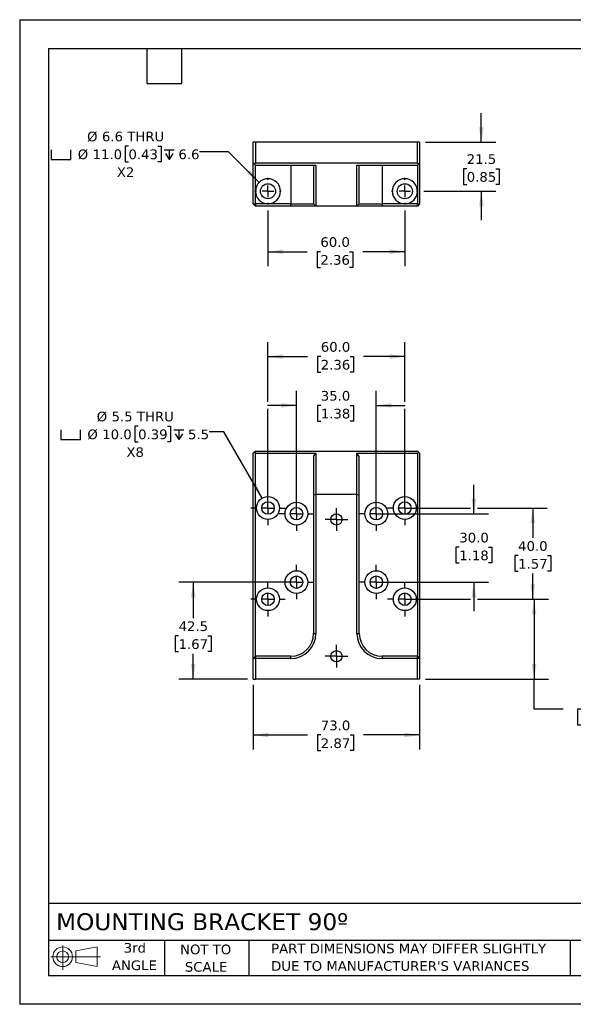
# Model space of a CAD drawing. Header units: millimetres. Extents: x 0 to 559, y 0 to 432.
# Tile 1 of 3: x 0 to 243, y 0 to 432. Entities that reach past the tile are written whole.
import ezdxf

# ---------------------------------------------------------------- set-up
doc = ezdxf.new("R2010")
doc.units = ezdxf.units.MM
doc.header["$LTSCALE"] = 2
doc.linetypes.add('SLD-Center', pattern=[19.05, 15.24, -1.27, 1.27, -1.27])
doc.linetypes.add('SLD-Solid', pattern=[0])
doc.layers.add('CENTER', color=40, linetype='SLD-Center')
doc.layers.add('SLD-DEFPOINTS', color=7, linetype='Continuous')
doc.layers.add('DIMENSIONS', color=140, linetype='SLD-Solid', lineweight=25)
doc.layers.add('TEXT', color=140, linetype='SLD-Solid', lineweight=25)
doc.styles.add('SLDTEXTSTYLE0', font='VERDANA.TTF')
doc.dimstyles.new('SLDDIMSTYLE0', dxfattribs={"dimtxt": 4.316016, "dimasz": 6.604, "dimexe": 0, "dimexo": 0.0625, "dimgap": 1.079004, "dimtad": 0, "dimtih": 1, "dimtoh": 1, "dimrnd": 1e-09, "dimzin": 4, "dimdsep": 46, "dimtxsty": 'SLDTEXTSTYLE0', "dimsah": 1, "dimcen": 0.09, "dimadec": 0, "dimazin": 1, "dimtfac": 1, "dimtofl": 0, "dimtmove": 0, "dimatfit": 3, "dimfxl": 0, "dimfrac": 2, "dimtolj": 1, "dimtzin": 12, "dimarcsym": 0})
doc.dimstyles.new('SLDDIMSTYLE1', dxfattribs={"dimtxt": 4.316016, "dimasz": 6.604, "dimexe": 0, "dimexo": 0.0625, "dimgap": 1.079004, "dimtad": 0, "dimtih": 1, "dimtoh": 1, "dimrnd": 1e-09, "dimzin": 4, "dimdsep": 46, "dimtxsty": 'SLDTEXTSTYLE0', "dimsah": 1, "dimcen": 0.09, "dimadec": 0, "dimazin": 1, "dimtfac": 1, "dimtmove": 0, "dimatfit": 0, "dimfxl": 0, "dimfrac": 2, "dimtolj": 1, "dimtzin": 12, "dimarcsym": 0})
doc.dimstyles.new('SLDDIMSTYLE2', dxfattribs={"dimtxt": 4.316016, "dimasz": 6.604, "dimexe": 0, "dimexo": 0.0625, "dimgap": 1.079004, "dimtad": 0, "dimtih": 1, "dimtoh": 1, "dimrnd": 1e-09, "dimzin": 12, "dimdsep": 46, "dimtxsty": 'SLDTEXTSTYLE0', "dimsah": 1, "dimcen": 0.09, "dimadec": 0, "dimazin": 3, "dimtfac": 1, "dimtofl": 0, "dimtmove": 0, "dimatfit": 3, "dimfxl": 0, "dimfrac": 2, "dimtolj": 1, "dimtzin": 12, "dimarcsym": 0})
doc.dimstyles.new('SLDDIMSTYLE3', dxfattribs={"dimtxt": 4.316016, "dimasz": 6.604, "dimexe": 0, "dimexo": 0.0625, "dimgap": 1.079004, "dimtad": 0, "dimtih": 1, "dimtoh": 1, "dimrnd": 1e-09, "dimzin": 4, "dimdsep": 46, "dimtxsty": 'SLDTEXTSTYLE0', "dimsah": 1, "dimcen": 0, "dimadec": 0, "dimazin": 1, "dimtfac": 1, "dimtofl": 0, "dimtmove": 0, "dimatfit": 3, "dimfxl": 0, "dimfrac": 2, "dimtolj": 1, "dimtzin": 12, "dimarcsym": 0})
doc.dimstyles.new('SLDDIMSTYLE4', dxfattribs={"dimtxt": 4.316016, "dimasz": 6.604, "dimexe": 0, "dimexo": 0.0625, "dimgap": 1.079004, "dimtad": 0, "dimtih": 1, "dimtoh": 1, "dimrnd": 1e-09, "dimzin": 12, "dimdsep": 46, "dimtxsty": 'SLDTEXTSTYLE0', "dimsah": 1, "dimcen": 0.09, "dimadec": 0, "dimazin": 3, "dimtfac": 1, "dimtmove": 0, "dimatfit": 0, "dimfxl": 0, "dimfrac": 2, "dimtolj": 1, "dimtzin": 12, "dimarcsym": 0})
doc.dimstyles.new('SLDDIMSTYLE5', dxfattribs={"dimtxt": 4.316016, "dimasz": 6.604, "dimexe": 0, "dimexo": 0.0625, "dimgap": 1.079004, "dimtad": 0, "dimtih": 1, "dimtoh": 1, "dimrnd": 1e-09, "dimzin": 4, "dimdsep": 46, "dimtxsty": 'SLDTEXTSTYLE0', "dimsah": 1, "dimcen": 0, "dimadec": 0, "dimazin": 1, "dimtfac": 1, "dimtofl": 0, "dimtmove": 0, "dimatfit": 3, "dimfxl": 0, "dimfrac": 2, "dimtolj": 1, "dimtzin": 12, "dimarcsym": 0})

# ---------------------------------------------------------------- blocks, each defined once
blk = doc.blocks.new('Block11')
at = {"color": 7, "linetype": 'SLD-Solid', "lineweight": 18}
for p, q in [((5.18, 10.62), (5.18, 0)), ((10.96, 8.33), (20.35, 10.06)), ((20.35, 10.06), (20.35, 1.46)), ((0, 5.76), (21.75, 5.76)), ((10.96, 3.19), (10.96, 8.33)), ((10.96, 3.19), (20.35, 1.46))]:
    blk.add_line(p, q, dxfattribs=at)
for radius in [4.3, 2.57]:
    blk.add_circle((5.18, 5.76), radius, dxfattribs=at)
blk = doc.blocks.new('Block12')
at = {"layer": 'SLD-DEFPOINTS'}
blk.add_blockref('Block11', (0, 0), dxfattribs=at)
blk = doc.blocks.new('SW_NOTE_0_2')
at = {"layer": 'TEXT', "color": 0, "char_height": 4.2333, "attachment_point": 1, "style": 'SLDTEXTSTYLE0'}
for s, insert in [('PART DIMENSIONS MAY DIFFER SLIGHTLY ', (0, 5.38)), ("DUE TO MANUFACTURER'S VARIANCES", (0, -2.27))]:
    blk.add_mtext(s, dxfattribs=dict(at, insert=insert))
blk = doc.blocks.new('SW_NOTE_0_3')
at = {"layer": 'TEXT', "color": 0, "char_height": 4.233, "attachment_point": 2, "style": 'SLDTEXTSTYLE0'}
for s, insert in [('NOT TO', (10.52, 5.38)), ('SCALE', (10.71, -2.27))]:
    blk.add_mtext(s, dxfattribs=dict(at, insert=insert))
blk = doc.blocks.new('SW_NOTE_0_4')
at = {"layer": 'TEXT', "color": 0, "char_height": 4.233, "attachment_point": 2, "style": 'SLDTEXTSTYLE0'}
for s, insert in [('3rd', (4.63, 5.38)), ('ANGLE', (4.44, -2.27))]:
    blk.add_mtext(s, dxfattribs=dict(at, insert=insert))
blk = doc.blocks.new('_D')
at = {"layer": 'DIMENSIONS'}
for p, q in [((171.39, 217.65), (197.61, 217.65)), ((200.66, 217.65), (231.29, 217.65)), ((224.94, 217.65), (224.94, 204.59)), ((218.53, 196.76), (217.08, 196.76)), ((217.08, 196.76), (217.08, 189.9)), ((231.35, 196.76), (232.8, 196.76)), ((232.8, 196.76), (232.8, 189.9)), ((217.08, 189.9), (218.53, 189.9)), ((224.94, 177.65), (224.94, 188.94)), ((232.8, 189.9), (231.35, 189.9)), ((171.39, 177.65), (197.61, 177.65)), ((200.66, 177.65), (231.29, 177.65))]:
    blk.add_line(p, q, dxfattribs=at)
for points in [[(224.94, 217.65), (223.92, 211.05), (225.96, 211.05)], [(224.94, 177.65), (225.96, 184.25), (223.92, 184.25)]]:
    blk.add_solid(points, dxfattribs=at)
at = {"layer": 'DIMENSIONS', "char_height": 4.233, "attachment_point": 1, "style": 'SLDTEXTSTYLE0'}
for s, insert in [('40.0', (218.53, 203.11)), ('1.57', (218.53, 195.28))]:
    blk.add_mtext(s, dxfattribs=dict(at, insert=insert))
blk = doc.blocks.new('_D_1')
at = {"layer": 'DIMENSIONS'}
for p, q in [((108.85, 264.17), (108.85, 290.44)), ((168.85, 264.17), (168.85, 290.44)), ((108.85, 284.09), (126.16, 284.09)), ((132.01, 284.09), (130.56, 284.09)), ((130.56, 284.09), (130.56, 277.23)), ((144.83, 284.09), (146.28, 284.09)), ((146.28, 284.09), (146.28, 277.23)), ((168.85, 284.09), (150.68, 284.09)), ((130.56, 277.23), (132.01, 277.23)), ((146.28, 277.23), (144.83, 277.23)), ((108.85, 220.19), (108.85, 261.13)), ((168.85, 220.19), (168.85, 261.13))]:
    blk.add_line(p, q, dxfattribs=at)
for points in [[(108.85, 284.09), (115.46, 283.07), (115.46, 285.11)], [(168.85, 284.09), (162.25, 285.11), (162.25, 283.07)]]:
    blk.add_solid(points, dxfattribs=at)
at = {"layer": 'DIMENSIONS', "char_height": 4.233, "attachment_point": 1, "style": 'SLDTEXTSTYLE0'}
for s, insert in [('60.0', (132.01, 290.43)), ('2.36', (132.01, 282.61))]:
    blk.add_mtext(s, dxfattribs=dict(at, insert=insert))
blk = doc.blocks.new('_D_2')
at = {"layer": 'DIMENSIONS'}
for p, q in [((121.35, 217.69), (121.35, 269)), ((156.35, 217.69), (156.35, 269)), ((121.35, 262.65), (108.65, 262.65)), ((132.01, 262.65), (130.56, 262.65)), ((130.56, 262.65), (130.56, 255.79)), ((144.83, 262.65), (146.28, 262.65)), ((146.28, 262.65), (146.28, 255.79)), ((156.35, 262.65), (169.05, 262.65)), ((130.56, 255.79), (132.01, 255.79)), ((146.28, 255.79), (144.83, 255.79))]:
    blk.add_line(p, q, dxfattribs=at)
for points in [[(121.35, 262.65), (114.75, 263.67), (114.75, 261.63)], [(156.35, 262.65), (162.96, 261.63), (162.96, 263.67)]]:
    blk.add_solid(points, dxfattribs=at)
at = {"layer": 'DIMENSIONS', "char_height": 4.233, "attachment_point": 1, "style": 'SLDTEXTSTYLE0'}
for s, insert in [('35.0', (132.01, 268.99)), ('1.38', (132.01, 261.17))]:
    blk.add_mtext(s, dxfattribs=dict(at, insert=insert))
blk = doc.blocks.new('_D_3')
at = {"layer": 'DIMENSIONS'}
for p, q in [((199.14, 215.15), (199.14, 227.85)), ((158.89, 215.15), (205.49, 215.15)), ((192.72, 200.46), (191.27, 200.46)), ((191.27, 200.46), (191.27, 193.6)), ((205.55, 200.46), (207, 200.46)), ((207, 200.46), (207, 193.6)), ((191.27, 193.6), (192.72, 193.6)), ((207, 193.6), (205.55, 193.6)), ((158.89, 185.15), (205.49, 185.15)), ((199.14, 185.15), (199.14, 172.45))]:
    blk.add_line(p, q, dxfattribs=at)
for points in [[(199.14, 215.15), (200.15, 221.75), (198.12, 221.75)], [(199.14, 185.15), (198.12, 178.55), (200.15, 178.55)]]:
    blk.add_solid(points, dxfattribs=at)
at = {"layer": 'DIMENSIONS', "char_height": 4.233, "attachment_point": 1, "style": 'SLDTEXTSTYLE0'}
for s, insert in [('30.0', (192.72, 206.8)), ('1.18', (192.72, 198.98))]:
    blk.add_mtext(s, dxfattribs=dict(at, insert=insert))
blk = doc.blocks.new('_D_4')
at = {"layer": 'DIMENSIONS'}
for p, q in [((178.93, 177.65), (197.61, 177.65)), ((200.66, 177.65), (231.86, 177.65)), ((225.51, 177.65), (225.51, 142.65)), ((177.89, 142.65), (231.86, 142.65)), ((225.51, 129.49), (225.51, 142.65)), ((238.21, 129.49), (225.51, 129.49)), ((245.99, 129.49), (244.54, 129.49)), ((244.54, 129.49), (244.54, 122.63)), ((258.82, 129.49), (260.27, 129.49)), ((260.27, 129.49), (260.27, 122.63)), ((244.54, 122.63), (245.99, 122.63)), ((260.27, 122.63), (258.82, 122.63))]:
    blk.add_line(p, q, dxfattribs=at)
for points in [[(225.51, 177.65), (224.5, 171.05), (226.53, 171.05)], [(225.51, 142.65), (226.53, 149.25), (224.5, 149.25)]]:
    blk.add_solid(points, dxfattribs=at)
at = {"layer": 'DIMENSIONS', "char_height": 4.233, "attachment_point": 1, "style": 'SLDTEXTSTYLE0'}
for s, insert in [('35.0', (245.99, 135.84)), ('1.38', (245.99, 128.01))]:
    blk.add_mtext(s, dxfattribs=dict(at, insert=insert))
blk = doc.blocks.new('_D_5')
at = {"layer": 'DIMENSIONS'}
for p, q in [((118.81, 185.15), (69.73, 185.15)), ((76.08, 185.15), (76.08, 169.41)), ((69.66, 161.59), (68.21, 161.59)), ((68.21, 161.59), (68.21, 154.73)), ((82.49, 161.59), (83.94, 161.59)), ((83.94, 161.59), (83.94, 154.73)), ((68.21, 154.73), (69.66, 154.73)), ((76.08, 142.65), (76.08, 153.76)), ((83.94, 154.73), (82.49, 154.73)), ((99.81, 142.65), (69.73, 142.65))]:
    blk.add_line(p, q, dxfattribs=at)
for points in [[(76.08, 185.15), (75.06, 178.55), (77.09, 178.55)], [(76.08, 142.65), (77.09, 149.25), (75.06, 149.25)]]:
    blk.add_solid(points, dxfattribs=at)
at = {"layer": 'DIMENSIONS', "char_height": 4.233, "attachment_point": 1, "style": 'SLDTEXTSTYLE0'}
for s, insert in [('42.5', (69.66, 167.93)), ('1.67', (69.66, 160.1))]:
    blk.add_mtext(s, dxfattribs=dict(at, insert=insert))
blk = doc.blocks.new('SW_SYMBOL_HOLE_SPOT')
at = {"layer": 'DIMENSIONS', "color": 0}
for p, q in [((0, 1750), (0, 150)), ((3200, 150), (3200, 1750)), ((0, 150), (3200, 150))]:
    blk.add_line(p, q, dxfattribs=at)
blk = doc.blocks.new('SW_SYMBOL_HOLE_DEPTH')
at = {"layer": 'DIMENSIONS', "color": 0}
for p, q in [((0, 1750), (1600, 1750)), ((800, 1750), (800, 150)), ((200, 1110), (800, 150)), ((1400, 1110), (800, 150))]:
    blk.add_line(p, q, dxfattribs=at)
blk = doc.blocks.new('_D_6')
at = {"layer": 'DIMENSIONS'}
for p, q in [((51.91, 253.56), (50.46, 253.56)), ((50.46, 253.56), (50.46, 246.7)), ((64.74, 253.56), (66.19, 253.56)), ((66.19, 253.56), (66.19, 246.7)), ((89.54, 251.1), (83.04, 251.1)), ((106.35, 221.98), (89.54, 251.1)), ((50.46, 246.7), (51.91, 246.7)), ((66.19, 246.7), (64.74, 246.7))]:
    blk.add_line(p, q, dxfattribs=at)
blk.add_solid([(106.35, 221.98), (103.93, 228.21), (102.17, 227.19)], dxfattribs=at)
at = {"layer": 'DIMENSIONS', "xscale": 0.002688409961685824, "yscale": 0.002688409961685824, "zscale": 0.002688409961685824}
for name, p in [('SW_SYMBOL_HOLE_SPOT', (18.01, 247.27)), ('SW_SYMBOL_HOLE_DEPTH', (67.64, 247.27))]:
    blk.add_blockref(name, p, dxfattribs=at)
at = {"layer": 'DIMENSIONS', "char_height": 4.233, "attachment_point": 1, "style": 'SLDTEXTSTYLE0'}
for s, insert in [('%%c', (33.77, 259.9)), ('5.5 THRU', (40.29, 259.9)), ('%%c', (29.67, 252.08)), ('10.0', (36.19, 252.08)), ('0.39', (51.91, 252.08)), ('5.5', (73.81, 252.08)), ('X8', (46.8, 244.25))]:
    blk.add_mtext(s, dxfattribs=dict(at, insert=insert))
blk = doc.blocks.new('_D_7')
at = {"layer": 'DIMENSIONS'}
for p, q in [((102.35, 140.11), (102.35, 111.76)), ((175.35, 140.11), (175.35, 111.76)), ((102.35, 118.11), (126.16, 118.11)), ((132.01, 118.11), (130.56, 118.11)), ((130.56, 118.11), (130.56, 111.25)), ((144.83, 118.11), (146.28, 118.11)), ((146.28, 118.11), (146.28, 111.25)), ((175.35, 118.11), (150.68, 118.11)), ((130.56, 111.25), (132.01, 111.25)), ((146.28, 111.25), (144.83, 111.25))]:
    blk.add_line(p, q, dxfattribs=at)
for points in [[(102.35, 118.11), (108.96, 117.09), (108.96, 119.13)], [(175.35, 118.11), (168.75, 119.13), (168.75, 117.09)]]:
    blk.add_solid(points, dxfattribs=at)
at = {"layer": 'DIMENSIONS', "char_height": 4.233, "attachment_point": 1, "style": 'SLDTEXTSTYLE0'}
for s, insert in [('73.0', (132.01, 124.45)), ('2.87', (132.01, 116.63))]:
    blk.add_mtext(s, dxfattribs=dict(at, insert=insert))
blk = doc.blocks.new('SW_CENTERMARKSYMBOL_0')
at = {"layer": 'CENTER', "color": 0}
for p, q in [((0, 5.08), (0, 7.54)), ((-5.08, 0), (-7.54, 0)), ((0, 0), (-2.54, 0)), ((0, 0), (0, 2.54)), ((0, 0), (0, -2.54)), ((0, 0), (2.54, 0)), ((5.08, 0), (7.54, 0)), ((0, -5.08), (0, -7.54))]:
    blk.add_line(p, q, dxfattribs=at)
blk = doc.blocks.new('SW_CENTERMARKSYMBOL_1')
at = {"layer": 'CENTER', "color": 0}
for p, q in [((0, 5.08), (0, 7.54)), ((-5.08, 0), (-7.54, 0)), ((0, 0), (-2.54, 0)), ((0, 0), (0, 2.54)), ((0, 0), (0, -2.54)), ((0, 0), (2.54, 0)), ((5.08, 0), (7.54, 0)), ((0, -5.08), (0, -7.54))]:
    blk.add_line(p, q, dxfattribs=at)
blk = doc.blocks.new('SW_CENTERMARKSYMBOL_2')
at = {"layer": 'CENTER', "color": 0}
for p, q in [((0, 5.08), (0, 7.54)), ((-5.08, 0), (-7.54, 0)), ((0, 0), (-2.54, 0)), ((0, 0), (0, 2.54)), ((0, 0), (0, -2.54)), ((0, 0), (2.54, 0)), ((5.08, 0), (7.54, 0)), ((0, -5.08), (0, -7.54))]:
    blk.add_line(p, q, dxfattribs=at)
blk = doc.blocks.new('SW_CENTERMARKSYMBOL_3')
at = {"layer": 'CENTER', "color": 0}
for p, q in [((0, 5.08), (0, 7.54)), ((-5.08, 0), (-7.54, 0)), ((0, 0), (-2.54, 0)), ((0, 0), (0, 2.54)), ((0, 0), (0, -2.54)), ((0, 0), (2.54, 0)), ((5.08, 0), (7.54, 0)), ((0, -5.08), (0, -7.54))]:
    blk.add_line(p, q, dxfattribs=at)
blk = doc.blocks.new('SW_CENTERMARKSYMBOL_4')
at = {"layer": 'CENTER', "color": 0}
for p, q in [((0, 5.08), (0, 7.54)), ((-5.08, 0), (-7.54, 0)), ((0, 0), (-2.54, 0)), ((0, 0), (0, 2.54)), ((0, 0), (0, -2.54)), ((0, 0), (2.54, 0)), ((5.08, 0), (7.54, 0)), ((0, -5.08), (0, -7.54))]:
    blk.add_line(p, q, dxfattribs=at)
blk = doc.blocks.new('SW_CENTERMARKSYMBOL_5')
at = {"layer": 'CENTER', "color": 0}
for p, q in [((0, 5.08), (0, 7.54)), ((-5.08, 0), (-7.54, 0)), ((0, 0), (-2.54, 0)), ((0, 0), (0, 2.54)), ((0, 0), (0, -2.54)), ((0, 0), (2.54, 0)), ((5.08, 0), (7.54, 0)), ((0, -5.08), (0, -7.54))]:
    blk.add_line(p, q, dxfattribs=at)
blk = doc.blocks.new('SW_CENTERMARKSYMBOL_6')
at = {"layer": 'CENTER', "color": 0}
for p, q in [((0, 5.08), (0, 7.54)), ((-5.08, 0), (-7.54, 0)), ((0, 0), (-2.54, 0)), ((0, 0), (0, 2.54)), ((0, 0), (0, -2.54)), ((0, 0), (2.54, 0)), ((5.08, 0), (7.54, 0)), ((0, -5.08), (0, -7.54))]:
    blk.add_line(p, q, dxfattribs=at)
blk = doc.blocks.new('SW_CENTERMARKSYMBOL_7')
at = {"layer": 'CENTER', "color": 0}
for p, q in [((0, 5.08), (0, 7.54)), ((-5.08, 0), (-7.54, 0)), ((0, 0), (-2.54, 0)), ((0, 0), (0, 2.54)), ((0, 0), (0, -2.54)), ((0, 0), (2.54, 0)), ((5.08, 0), (7.54, 0)), ((0, -5.08), (0, -7.54))]:
    blk.add_line(p, q, dxfattribs=at)
blk = doc.blocks.new('SW_CENTERMARKSYMBOL_8')
at = {"layer": 'CENTER', "color": 0}
for p, q in [((0, 2.54), (0, 4.9985)), ((-2.54, 0), (-4.9985, 0)), ((0, 0), (-2.54, 0)), ((0, 0), (0, 2.54)), ((0, 0), (0, -2.54)), ((0, 0), (2.54, 0)), ((2.54, 0), (4.9985, 0)), ((0, -2.54), (0, -4.9985))]:
    blk.add_line(p, q, dxfattribs=at)
blk = doc.blocks.new('SW_CENTERMARKSYMBOL_9')
at = {"layer": 'CENTER', "color": 0}
for p, q in [((0, 2.54), (0, 4.9985)), ((-2.54, 0), (-4.9985, 0)), ((0, 0), (-2.54, 0)), ((0, 0), (0, 2.54)), ((0, 0), (0, -2.54)), ((0, 0), (2.54, 0)), ((2.54, 0), (4.9985, 0)), ((0, -2.54), (0, -4.9985))]:
    blk.add_line(p, q, dxfattribs=at)
blk = doc.blocks.new('_D_12')
at = {"layer": 'DIMENSIONS'}
for p, q in [((108.85, 348.18), (108.85, 323.71)), ((168.85, 348.18), (168.85, 323.71)), ((108.85, 330.06), (125.99, 330.06)), ((131.84, 330.06), (130.39, 330.06)), ((130.39, 330.06), (130.39, 323.2)), ((144.66, 330.06), (146.11, 330.06)), ((146.11, 330.06), (146.11, 323.2)), ((168.85, 330.06), (150.51, 330.06)), ((130.39, 323.2), (131.84, 323.2)), ((146.11, 323.2), (144.66, 323.2))]:
    blk.add_line(p, q, dxfattribs=at)
for points in [[(108.85, 330.06), (115.46, 329.05), (115.46, 331.08)], [(168.85, 330.06), (162.25, 331.08), (162.25, 329.05)]]:
    blk.add_solid(points, dxfattribs=at)
at = {"layer": 'DIMENSIONS', "char_height": 4.233, "attachment_point": 1, "style": 'SLDTEXTSTYLE0'}
for s, insert in [('60.0', (131.84, 336.41)), ('2.36', (131.84, 328.58))]:
    blk.add_mtext(s, dxfattribs=dict(at, insert=insert))
blk = doc.blocks.new('_D_13')
at = {"layer": 'DIMENSIONS'}
for p, q in [((202.39, 378.06), (202.39, 390.76)), ((177.89, 378.06), (208.74, 378.06)), ((195.98, 366.44), (194.53, 366.44)), ((194.53, 366.44), (194.53, 359.58)), ((208.8, 366.44), (210.25, 366.44)), ((210.25, 366.44), (210.25, 359.58)), ((194.53, 359.58), (195.98, 359.58)), ((210.25, 359.58), (208.8, 359.58)), ((177.23, 356.56), (208.74, 356.56)), ((202.39, 356.56), (202.39, 343.86))]:
    blk.add_line(p, q, dxfattribs=at)
for points in [[(202.39, 378.06), (203.41, 384.67), (201.38, 384.67)], [(202.39, 356.56), (201.38, 349.96), (203.41, 349.96)]]:
    blk.add_solid(points, dxfattribs=at)
at = {"layer": 'DIMENSIONS', "char_height": 4.233, "attachment_point": 1, "style": 'SLDTEXTSTYLE0'}
for s, insert in [('21.5', (195.98, 372.79)), ('0.85', (195.98, 364.96))]:
    blk.add_mtext(s, dxfattribs=dict(at, insert=insert))
blk = doc.blocks.new('_D_14')
at = {"layer": 'DIMENSIONS'}
for p, q in [((47.69, 376.36), (46.24, 376.36)), ((46.24, 376.36), (46.24, 369.5)), ((60.51, 376.36), (61.96, 376.36)), ((61.96, 376.36), (61.96, 369.5)), ((91.52, 373.9), (78.82, 373.9)), ((104.97, 360.45), (91.52, 373.9)), ((46.24, 369.5), (47.69, 369.5)), ((61.96, 369.5), (60.51, 369.5))]:
    blk.add_line(p, q, dxfattribs=at)
blk.add_solid([(104.97, 360.45), (101.01, 365.84), (99.58, 364.4)], dxfattribs=at)
at = {"layer": 'DIMENSIONS', "xscale": 0.002688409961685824, "yscale": 0.002688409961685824, "zscale": 0.002688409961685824}
for name, p in [('SW_SYMBOL_HOLE_SPOT', (13.79, 370.07)), ('SW_SYMBOL_HOLE_DEPTH', (63.41, 370.07))]:
    blk.add_blockref(name, p, dxfattribs=at)
at = {"layer": 'DIMENSIONS', "char_height": 4.233, "attachment_point": 1, "style": 'SLDTEXTSTYLE0'}
for s, insert in [('%%c', (29.55, 382.7)), ('6.6 THRU', (36.06, 382.7)), ('%%c', (25.45, 374.88)), ('11.0', (31.96, 374.88)), ('0.43', (47.69, 374.88)), ('6.6', (69.59, 374.88)), ('X2', (42.58, 367.05))]:
    blk.add_mtext(s, dxfattribs=dict(at, insert=insert))
blk = doc.blocks.new('SW_CENTERMARKSYMBOL_10')
at = {"layer": 'CENTER', "color": 0}
for p, q in [((0, 5.08), (0, 5.84)), ((-5.08, 0), (-5.84, 0)), ((0, 0), (-2.54, 0)), ((0, 0), (0, 2.54)), ((0, 0), (0, -2.54)), ((0, 0), (2.54, 0)), ((5.08, 0), (5.84, 0)), ((0, -5.08), (0, -5.84))]:
    blk.add_line(p, q, dxfattribs=at)
blk = doc.blocks.new('SW_CENTERMARKSYMBOL_11')
at = {"layer": 'CENTER', "color": 0}
for p, q in [((0, 5.08), (0, 5.84)), ((-5.08, 0), (-5.84, 0)), ((0, 0), (-2.54, 0)), ((0, 0), (0, 2.54)), ((0, 0), (0, -2.54)), ((0, 0), (2.54, 0)), ((5.08, 0), (5.84, 0)), ((0, -5.08), (0, -5.84))]:
    blk.add_line(p, q, dxfattribs=at)

msp = doc.modelspace()

# ---------------------------------------------------------------- linework, layer by layer
at = {"color": 7, "linetype": 'SLD-Solid'}
for p, q in [((0.005, 431.805), (0.005, 0.005)), ((0.005, 431.805), (558.805, 431.805)), ((558.805, 0.005), (0.005, 0.005))]:
    msp.add_line(p, q, dxfattribs=at)
for p, q in [((102.354, 369.063), (102.354, 378.063)), ((103.354, 378.063), (102.354, 378.063)), ((174.354, 378.063), (103.354, 378.063)), ((103.354, 378.063), (103.354, 369.063)), ((175.354, 378.063), (174.354, 378.063)), ((174.354, 369.063), (174.354, 378.063)), ((175.354, 378.063), (175.354, 369.063)), ((102.854, 368.563), (102.354, 369.063)), ((102.354, 351.063), (102.354, 369.063)), ((102.854, 368.563), (103.354, 369.063)), ((103.354, 368.063), (102.854, 368.563)), ((103.354, 369.063), (174.354, 369.063)), ((103.354, 368.063), (129.854, 368.063)), ((103.354, 356.563), (103.354, 368.063)), ((118.854, 368.063), (118.854, 351.063)), ((128.854, 368.063), (128.854, 351.063)), ((129.854, 368.063), (129.854, 350.063)), ((147.854, 350.063), (147.854, 368.063)), ((147.854, 368.063), (174.354, 368.063)), ((148.854, 351.063), (148.854, 368.063)), ((158.854, 368.063), (158.854, 351.063)), ((174.354, 369.063), (174.854, 368.563)), ((174.854, 368.563), (174.354, 368.063)), ((174.354, 368.063), (174.354, 356.563)), ((175.354, 369.063), (174.854, 368.563)), ((175.354, 369.063), (175.354, 351.063)), ((103.354, 351.063), (103.354, 356.563)), ((174.354, 356.563), (174.354, 351.063)), ((102.354, 351.063), (103.354, 351.063)), ((103.354, 350.063), (102.354, 351.063)), ((108.854, 351.063), (103.354, 351.063)), ((103.354, 351.063), (103.354, 350.063)), ((118.854, 350.063), (103.354, 350.063)), ((118.854, 351.063), (108.854, 351.063)), ((118.854, 351.063), (128.854, 351.063)), ((118.854, 350.063), (118.854, 351.063)), ((129.854, 350.063), (118.854, 350.063)), ((129.854, 350.063), (128.854, 351.063)), ((147.854, 350.063), (129.854, 350.063)), ((148.854, 351.063), (147.854, 350.063)), ((158.854, 350.063), (147.854, 350.063)), ((148.854, 351.063), (158.854, 351.063)), ((158.854, 351.063), (158.854, 350.063)), ((168.854, 351.063), (158.854, 351.063)), ((174.354, 350.063), (158.854, 350.063)), ((174.354, 351.063), (168.854, 351.063)), ((174.354, 351.063), (175.354, 351.063)), ((174.354, 350.063), (174.354, 351.063)), ((175.354, 351.063), (174.354, 350.063)), ((102.854, 242.15), (102.354, 241.65)), ((102.854, 242.15), (103.354, 242.65)), ((103.354, 241.65), (102.854, 242.15)), ((103.354, 242.65), (174.354, 242.65)), ((174.354, 242.65), (174.854, 242.15)), ((174.854, 242.15), (174.354, 241.65)), ((175.354, 241.65), (174.854, 242.15)), ((102.354, 151.65), (102.354, 241.65)), ((103.354, 241.65), (129.854, 241.65)), ((103.354, 152.65), (103.354, 241.65)), ((128.854, 240.235), (129.854, 241.65)), ((128.854, 240.235), (128.854, 223.235)), ((129.854, 241.65), (129.854, 223.65)), ((147.854, 223.65), (147.854, 241.65)), ((147.854, 241.65), (174.354, 241.65)), ((148.854, 240.235), (147.854, 241.65)), ((148.854, 223.235), (148.854, 240.235)), ((174.354, 241.65), (174.354, 152.65)), ((175.354, 241.65), (175.354, 151.65)), ((129.854, 223.65), (128.854, 223.235)), ((128.854, 223.235), (128.854, 162.65)), ((129.854, 223.65), (129.854, 162.65)), ((147.854, 223.65), (129.854, 223.65)), ((147.854, 162.65), (147.854, 223.65)), ((148.854, 223.235), (147.854, 223.65)), ((148.854, 162.65), (148.854, 223.235)), ((128.854, 162.65), (129.854, 162.65)), ((147.854, 162.65), (148.854, 162.65)), ((102.354, 151.65), (103.354, 152.65)), ((103.354, 151.65), (102.354, 151.65)), ((102.354, 142.65), (102.354, 151.65)), ((103.354, 152.65), (103.354, 151.65)), ((108.854, 152.65), (103.354, 152.65)), ((103.354, 151.65), (103.354, 142.65)), ((118.854, 151.65), (103.354, 151.65)), ((118.854, 152.65), (108.854, 152.65)), ((118.854, 151.65), (118.854, 152.65)), ((158.854, 152.65), (158.854, 151.65)), ((168.854, 152.65), (158.854, 152.65)), ((174.354, 151.65), (158.854, 151.65)), ((174.354, 152.65), (168.854, 152.65)), ((174.354, 152.65), (175.354, 151.65)), ((174.354, 151.65), (174.354, 152.65)), ((174.354, 142.65), (174.354, 151.65)), ((175.354, 151.65), (174.354, 151.65)), ((175.354, 151.65), (175.354, 142.65)), ((102.354, 142.65), (103.354, 142.65)), ((174.354, 142.65), (103.354, 142.65)), ((175.354, 142.65), (174.354, 142.65))]:
    msp.add_line(p, q)
for centre, radius in [((108.854, 356.563), 3.3), ((168.854, 356.563), 3.3), ((108.854, 217.65), 5), ((108.854, 217.65), 2.75), ((168.854, 217.65), 5), ((168.854, 217.65), 2.75), ((121.354, 215.15), 5), ((121.354, 215.15), 2.75), ((156.354, 215.15), 5), ((156.354, 215.15), 2.75), ((138.854, 212.65), 2.458), ((121.354, 185.15), 5), ((156.354, 185.15), 5), ((121.354, 185.15), 2.75), ((156.354, 185.15), 2.75), ((108.854, 177.65), 5), ((168.854, 177.65), 5), ((108.854, 177.65), 2.75), ((168.854, 177.65), 2.75), ((138.854, 152.65), 2.458)]:
    msp.add_circle(centre, radius)
for centre, radius, start, end in [((108.854, 356.563), 5.5, 270, 180), ((168.854, 356.563), 5.5, 0, 270), ((108.854, 356.563), 5.5, 180, 270), ((168.854, 356.563), 5.5, 270, 0), ((118.854, 162.65), 11, 270, 0), ((118.854, 162.65), 10, 270, 0), ((158.854, 162.65), 11, 180, 270), ((158.854, 162.65), 10, 180, 270)]:
    msp.add_arc(centre, radius, start, end)
at = {"layer": 'TEXT'}
for p, q in [((12.7, 419.1), (546.1, 419.1)), ((12.7, 419.1), (12.7, 12.7)), ((55.88, 403.86), (55.88, 419.1)), ((71.12, 403.86), (71.12, 419.1)), ((55.88, 403.86), (71.12, 403.86)), ((546.1, 44.252), (12.7, 44.252)), ((546.1, 27.94), (12.7, 27.94)), ((63.5, 27.94), (63.5, 12.7)), ((100.423, 27.94), (100.423, 12.7)), ((241.293, 27.94), (241.293, 12.7)), ((12.7, 12.7), (546.1, 12.7))]:
    msp.add_line(p, q, dxfattribs=at)

# ---------------------------------------------------------------- block references
at = {"layer": 'CENTER'}
for name, p in [('SW_CENTERMARKSYMBOL_10', (108.854, 356.563)), ('SW_CENTERMARKSYMBOL_11', (168.854, 356.563)), ('SW_CENTERMARKSYMBOL_6', (108.854, 217.65)), ('SW_CENTERMARKSYMBOL_4', (168.854, 217.65)), ('SW_CENTERMARKSYMBOL_1', (121.354, 215.15)), ('SW_CENTERMARKSYMBOL_0', (156.354, 215.15)), ('SW_CENTERMARKSYMBOL_9', (138.854, 212.65)), ('SW_CENTERMARKSYMBOL_3', (121.354, 185.15)), ('SW_CENTERMARKSYMBOL_2', (156.354, 185.15)), ('SW_CENTERMARKSYMBOL_7', (108.854, 177.65)), ('SW_CENTERMARKSYMBOL_5', (168.854, 177.65)), ('SW_CENTERMARKSYMBOL_8', (138.854, 152.65))]:
    msp.add_blockref(name, p, dxfattribs=at)
at = {"layer": 'SLD-DEFPOINTS'}
msp.add_blockref('Block12', (13.676, 15.108), dxfattribs=at)
at = {"layer": 'TEXT'}
for name, p in [('SW_NOTE_0_4', (45.863, 21.509)), ('SW_NOTE_0_3', (71.019, 20.814)), ('SW_NOTE_0_2', (110.239, 21.209))]:
    msp.add_blockref(name, p, dxfattribs=at)

# ---------------------------------------------------------------- texts
at = {"layer": 'TEXT', "insert": (15.931, 39.945), "char_height": 7.40833, "attachment_point": 1, "style": 'SLDTEXTSTYLE0'}
msp.add_mtext('MOUNTING BRACKET 90º', dxfattribs=at)

# ---------------------------------------------------------------- dimensions: what is measured, and where the dimension line sits
at = {"layer": 'DIMENSIONS'}
for base, p1, p2, angle, dimstyle, picture, middle in [((202.391, 356.563), (175.354, 378.063), (174.694, 356.563), 90, 'SLDDIMSTYLE4', '_D_13', (202.391, 366.443)), ((199.137, 185.15), (156.354, 215.15), (156.354, 185.15), 90, 'SLDDIMSTYLE1', '_D_3', (199.137, 200.46)), ((224.939, 177.65), (168.854, 217.65), (168.854, 177.65), 90, 'SLDDIMSTYLE0', '_D', (224.939, 196.764)), ((76.075, 142.65), (121.354, 185.15), (102.354, 142.65), 90, 'SLDDIMSTYLE2', '_D_5', (76.075, 161.587)), ((225.512, 142.65), (176.394, 177.65), (175.354, 142.65), 90, 'SLDDIMSTYLE0', '_D_4', (225.512, 129.494)), ((102.354, 118.111), (175.354, 142.65), (102.354, 142.65), 0, 'SLDDIMSTYLE0', '_D_7', (138.422, 118.111))]:
    dim = msp.add_linear_dim(base=base, p1=p1, p2=p2, angle=angle, dimstyle=dimstyle, dxfattribs=at)
    dim.commit()
    dim.dimension.update_dxf_attribs({"geometry": picture, "text_midpoint": middle, "dimtype": 160})
for p1, p2, text, dimstyle, picture, middle in [((112.743, 352.674), (104.965, 360.452), '%%c6.6 THRU\\P{\\fGDT;v}<>{\\fGDT;x}6.6\\PX2', 'SLDDIMSTYLE5', '_D_14', (46.304, 372.93)), ((111.354, 213.319), (106.354, 221.98), '%%c5.5 THRU\\P{\\fGDT;v}<>{\\fGDT;x}5.5\\PX8', 'SLDDIMSTYLE3', '_D_6', (50.527, 250.131))]:
    dim = msp.add_diameter_dim_2p(p1=p1, p2=p2, text=text, dimstyle=dimstyle, dxfattribs=at)
    dim.commit()
    dim.dimension.update_dxf_attribs({"geometry": picture, "text_midpoint": middle, "dimtype": 163})
for base, p1, p2, dimstyle, picture, middle in [((108.854, 330.063), (168.854, 350.723), (108.854, 350.723), 'SLDDIMSTYLE0', '_D_12', (138.251, 330.063)), ((108.854, 284.089), (168.854, 217.65), (108.854, 217.65), 'SLDDIMSTYLE0', '_D_1', (138.422, 284.089)), ((156.354, 262.65), (121.354, 215.15), (156.354, 215.15), 'SLDDIMSTYLE1', '_D_2', (138.422, 262.65))]:
    dim = msp.add_linear_dim(base=base, p1=p1, p2=p2, dimstyle=dimstyle, dxfattribs=at)
    dim.commit()
    dim.dimension.update_dxf_attribs({"geometry": picture, "text_midpoint": middle, "dimtype": 160})

doc.saveas('drawing.dxf')
